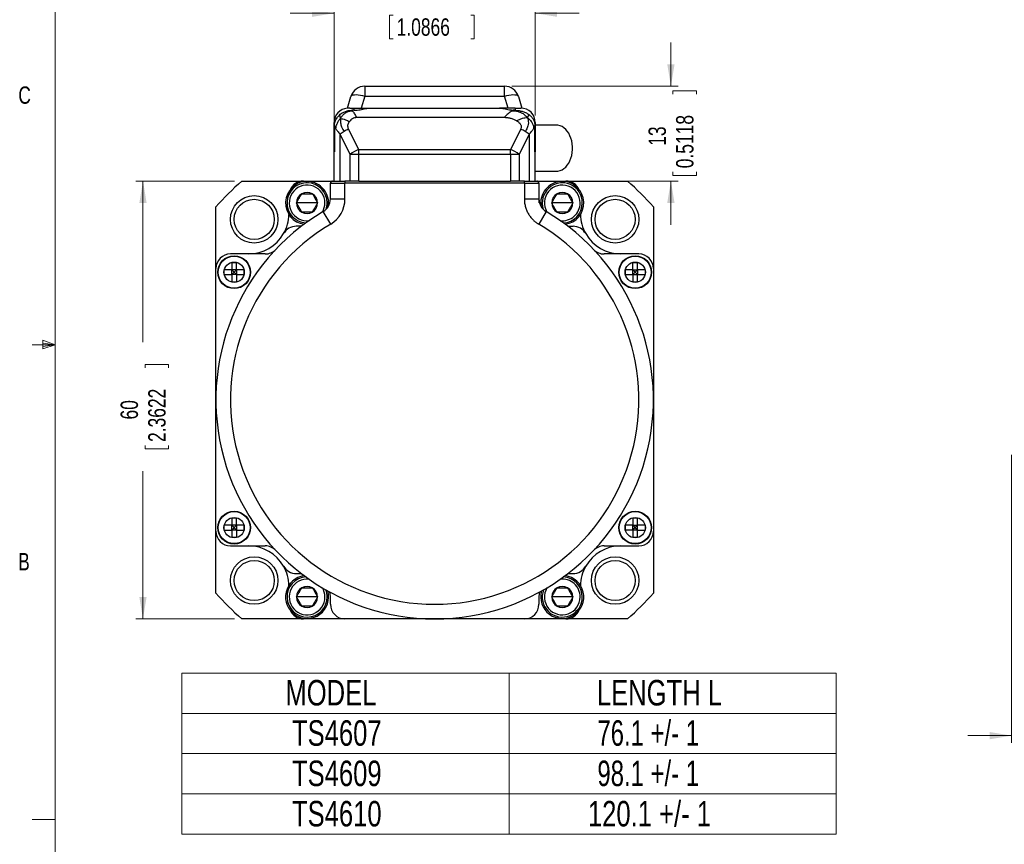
# Model space of a CAD drawing. Header units: millimetres. Extents: x 11 to 421, y 5 to 275.
# Tile 4 of 10: x 11 to 146, y 72 to 185. Entities that reach past the tile are written whole.
import ezdxf

# ---------------------------------------------------------------- set-up
doc = ezdxf.new("R2010")
doc.units = ezdxf.units.MM
doc.styles.add('SLDTEXTSTYLE0', font='TXT', dxfattribs={"width": 0.75})
doc.styles.add('SLDTEXTSTYLE4', font='TXT', dxfattribs={"width": 0.7})
doc.dimstyles.new('SLDDIMSTYLE0', dxfattribs={"dimtxt": 2.38125, "dimasz": 3, "dimexe": 0, "dimexo": 0.0625, "dimgap": 0.595313, "dimtad": 0, "dimrnd": 1e-09, "dimzin": 12, "dimdsep": 46, "dimtxsty": 'SLDTEXTSTYLE0', "dimsah": 1, "dimcen": 0.09, "dimadec": 0, "dimazin": 0, "dimtol": 1, "dimtp": 1, "dimtm": 1, "dimtfac": 1, "dimtofl": 0, "dimtmove": 0, "dimatfit": 3, "dimfxl": 1, "dimtolj": 1, "dimarcsym": 0})
doc.dimstyles.new('SLDDIMSTYLE2', dxfattribs={"dimtxt": 2.38125, "dimasz": 3, "dimexe": 0, "dimexo": 0.0625, "dimgap": 0.595313, "dimtad": 0, "dimrnd": 1e-09, "dimzin": 12, "dimdsep": 46, "dimtxsty": 'SLDTEXTSTYLE0', "dimsah": 1, "dimcen": 0.09, "dimadec": 0, "dimazin": 0, "dimtfac": 1, "dimtofl": 0, "dimtmove": 0, "dimatfit": 3, "dimfxl": 1, "dimtolj": 1, "dimtzin": 12, "dimarcsym": 0})
doc.dimstyles.new('SLDDIMSTYLE6', dxfattribs={"dimtxt": 2.38125, "dimasz": 3, "dimexe": 0, "dimexo": 0.0625, "dimgap": 0.595313, "dimtad": 0, "dimrnd": 1e-09, "dimzin": 12, "dimdsep": 46, "dimtxsty": 'SLDTEXTSTYLE0', "dimsah": 1, "dimcen": 0.09, "dimadec": 0, "dimazin": 0, "dimtfac": 1, "dimtofl": 0, "dimtmove": 0, "dimatfit": 3, "dimfxl": 1, "dimtolj": 1, "dimtzin": 12, "dimarcsym": 0})
doc.dimstyles.new('SLDDIMSTYLE7', dxfattribs={"dimtxt": 2.38125, "dimasz": 3, "dimexe": 0, "dimexo": 0.0625, "dimgap": 0.595313, "dimtad": 0, "dimrnd": 1e-09, "dimzin": 4, "dimdsep": 46, "dimtxsty": 'SLDTEXTSTYLE0', "dimsah": 1, "dimcen": 0.09, "dimadec": 0, "dimazin": 0, "dimtfac": 1, "dimtofl": 0, "dimtmove": 0, "dimatfit": 3, "dimfxl": 1, "dimtolj": 1, "dimtzin": 12, "dimarcsym": 0})

# ---------------------------------------------------------------- blocks, each defined once
blk = doc.blocks.new('SW_TABLEANNOTATION_0')
at = {"color": 0, "linetype": 'Continuous', "lineweight": 0}
for p, q in [((0, 0), (0, -22.1)), ((89.76, 0), (0, 0)), ((44.88, 0), (44.88, -22.1)), ((89.76, -22.1), (89.76, 0)), ((0, -5.53), (89.76, -5.53)), ((0, -11.05), (89.76, -11.05)), ((0, -16.58), (89.76, -16.58)), ((0, -22.1), (89.76, -22.1))]:
    blk.add_line(p, q, dxfattribs=at)
at = {"color": 0, "linetype": 'Continuous', "lineweight": 0, "char_height": 3.5, "attachment_point": 1}
for s, insert, style in [('MODEL', (14.21, -0.95), 'SLDTEXTSTYLE0'), ('LENGTH L', (56.92, -0.95), 'SLDTEXTSTYLE0'), ('TS4607', (15.11, -6.47), 'SLDTEXTSTYLE0'), ('76.1 +/- 1', (57, -6.47), 'SLDTEXTSTYLE4'), ('TS4609', (15.11, -12), 'SLDTEXTSTYLE0'), ('98.1 +/- 1', (57, -12), 'SLDTEXTSTYLE4'), ('TS4610', (15.11, -17.53), 'SLDTEXTSTYLE0'), ('120.1 +/- 1', (55.7, -17.53), 'SLDTEXTSTYLE0')]:
    blk.add_mtext(s, dxfattribs=dict(at, insert=insert, style=style))
blk = doc.blocks.new('*D5')
at = {"color": 7, "linetype": 'Continuous', "lineweight": 0}
for p, q in [((147.07, 125.06), (147.07, 85.56)), ((177.07, 105.41), (177.07, 85.56)), ((147.07, 86.56), (141.07, 86.56)), ((177.07, 86.56), (183.07, 86.56)), ((151.9, 86.28), (151.9, 83.06)), ((151.9, 86.28), (152.39, 86.28)), ((170.72, 86.28), (170.24, 86.28)), ((170.72, 86.28), (170.72, 83.06)), ((151.9, 83.06), (152.39, 83.06)), ((170.72, 83.06), (170.24, 83.06))]:
    blk.add_line(p, q, dxfattribs=at)
for points in [[(147.07, 86.56), (144.07, 87.06), (144.07, 86.06)], [(177.07, 86.56), (180.07, 86.06), (180.07, 87.06)]]:
    blk.add_solid(points, dxfattribs=at)
at = {"color": 7, "linetype": 'Continuous', "lineweight": 0, "attachment_point": 1, "style": 'SLDTEXTSTYLE0'}
for s, insert, char_height in [('30', (158.15, 89.63), 2.381), ('±1', (162.54, 88.56), 1.323), ('1.1811', (152.87, 85.85), 2.381), ('±0.0394', (163.42, 84.78), 1.323)]:
    blk.add_mtext(s, dxfattribs=dict(at, insert=insert, char_height=char_height))
blk = doc.blocks.new('*D13')
at = {"color": 7, "linetype": 'Continuous', "lineweight": 0}
for p, q in [((54.15, 167.56), (54.15, 186.56)), ((81.75, 171.56), (81.75, 186.56)), ((54.15, 185.56), (48.15, 185.56)), ((61.78, 185.28), (61.78, 182.06)), ((61.78, 185.28), (62.26, 185.28)), ((73.38, 185.28), (72.9, 185.28)), ((73.38, 185.28), (73.38, 182.06)), ((81.75, 185.56), (87.75, 185.56)), ((61.78, 182.06), (62.26, 182.06)), ((73.38, 182.06), (72.9, 182.06))]:
    blk.add_line(p, q, dxfattribs=at)
for points in [[(54.15, 185.56), (51.15, 186.06), (51.15, 185.06)], [(81.75, 185.56), (84.75, 185.06), (84.75, 186.06)]]:
    blk.add_solid(points, dxfattribs=at)
at = {"color": 7, "linetype": 'Continuous', "lineweight": 0, "char_height": 2.381, "attachment_point": 1, "style": 'SLDTEXTSTYLE0'}
for s, insert in [('27.60', (63.62, 188.63)), ('1.0866', (62.74, 184.85))]:
    blk.add_mtext(s, dxfattribs=dict(at, insert=insert))
blk = doc.blocks.new('*D14')
at = {"color": 7, "linetype": 'Continuous', "lineweight": 0}
for p, q in [((100.35, 175.56), (100.35, 181.56)), ((78.52, 175.56), (101.35, 175.56)), ((100.63, 174.94), (103.85, 174.94)), ((100.63, 174.94), (100.63, 174.46)), ((103.85, 174.94), (103.85, 174.46)), ((100.63, 163.34), (100.63, 163.82)), ((103.85, 163.34), (103.85, 163.82)), ((86.95, 162.56), (101.35, 162.56)), ((100.35, 162.56), (100.35, 156.56)), ((100.63, 163.34), (103.85, 163.34))]:
    blk.add_line(p, q, dxfattribs=at)
for points in [[(100.35, 175.56), (100.85, 178.56), (99.85, 178.56)], [(100.35, 162.56), (99.85, 159.56), (100.85, 159.56)]]:
    blk.add_solid(points, dxfattribs=at)
at = {"color": 7, "linetype": 'Continuous', "lineweight": 0, "char_height": 2.381, "attachment_point": 1, "rotation": 90, "style": 'SLDTEXTSTYLE0'}
for s, insert in [('0.5118', (101.06, 164.31)), ('13', (97.28, 167.39))]:
    blk.add_mtext(s, dxfattribs=dict(at, insert=insert))
blk = doc.blocks.new('*D15')
at = {"color": 7, "linetype": 'Continuous', "lineweight": 0}
for p, q in [((40.5, 162.56), (26.95, 162.56)), ((27.95, 162.56), (27.95, 140.48)), ((28.24, 137.44), (31.45, 137.44)), ((28.24, 137.44), (28.24, 136.96)), ((31.45, 137.44), (31.45, 136.96)), ((28.24, 125.84), (28.24, 126.32)), ((28.24, 125.84), (31.45, 125.84)), ((31.45, 125.84), (31.45, 126.32)), ((27.95, 102.56), (27.95, 122.8)), ((40.5, 102.56), (26.95, 102.56))]:
    blk.add_line(p, q, dxfattribs=at)
for points in [[(27.95, 162.56), (27.45, 159.56), (28.45, 159.56)], [(27.95, 102.56), (28.45, 105.56), (27.45, 105.56)]]:
    blk.add_solid(points, dxfattribs=at)
at = {"color": 7, "linetype": 'Continuous', "lineweight": 0, "char_height": 2.381, "attachment_point": 1, "rotation": 90, "style": 'SLDTEXTSTYLE0'}
for s, insert in [('2.3622', (28.67, 126.8)), ('60', (24.88, 129.88))]:
    blk.add_mtext(s, dxfattribs=dict(at, insert=insert))

msp = doc.modelspace()

# ---------------------------------------------------------------- linework, layer by layer
at = {"color": 7, "linetype": 'Continuous', "lineweight": 0}
for p, q in [((15.9068, 270.3087), (15.9068, 9.9587)), ((14.2004, 140.7435), (14.2004, 139.5602)), ((15.9068, 140.1337), (14.2004, 140.7435)), ((15.9068, 140.1337), (12.7318, 140.1337)), ((15.9068, 140.1337), (14.2004, 140.3632)), ((15.9068, 140.1337), (14.2004, 139.8718)), ((15.9068, 140.1337), (14.2004, 139.5602)), ((15.9068, 75.0462), (12.7318, 75.0462))]:
    msp.add_line(p, q, dxfattribs=at)
at = {"color": 7, "linetype": 'Continuous', "lineweight": 30}
for p, q in [((58.3829, 175.5612), (58.3829, 174.2125)), ((58.3829, 175.5612), (77.5225, 175.5612)), ((77.5225, 174.2125), (77.5225, 175.5612)), ((58.3829, 174.2125), (57.8783, 172.5612)), ((58.3829, 174.2125), (77.5225, 174.2125)), ((78.0271, 172.5612), (77.5225, 174.2125)), ((55.9813, 172.5458), (56.4702, 174.1456)), ((79.4352, 174.1456), (79.9215, 172.5541)), ((56.3311, 172.5612), (56.9027, 172.5612)), ((56.9027, 172.2653), (56.6332, 172.2653)), ((56.9027, 172.5612), (59.0618, 172.5612)), ((56.9027, 172.2653), (56.9027, 172.5612)), ((59.0618, 172.5612), (76.8436, 172.5612)), ((79.0027, 172.5612), (76.8436, 172.5612)), ((79.0027, 172.5612), (79.7527, 172.5612)), ((79.0027, 172.5612), (79.0027, 172.2597)), ((54.1607, 166.5612), (54.1607, 170.5612)), ((54.2083, 170.1653), (54.2083, 166.5612)), ((77.4623, 171.2497), (57.2163, 171.2497)), ((81.6971, 166.5612), (81.6971, 170.1653)), ((81.7527, 170.5612), (81.7527, 166.5612)), ((56.3767, 166.2061), (54.9764, 168.9837)), ((54.9764, 162.5612), (54.9764, 168.9837)), ((57.5531, 166.8946), (56.1527, 169.6722)), ((79.7527, 169.6722), (78.3523, 166.8946)), ((80.929, 168.9837), (79.5287, 166.2061)), ((80.929, 168.9837), (80.929, 162.5612)), ((54.1527, 162.5612), (54.1527, 166.5612)), ((54.2083, 166.5612), (54.1527, 166.5612)), ((57.5531, 166.2061), (56.3767, 166.2061)), ((56.3767, 162.5612), (56.3767, 166.2061)), ((57.5531, 166.2061), (57.5531, 166.8946)), ((57.5531, 166.8946), (78.3523, 166.8946)), ((78.3523, 166.2061), (57.5531, 166.2061)), ((57.5531, 162.5612), (57.5531, 166.2061)), ((78.3523, 166.2061), (78.3523, 166.8946)), ((78.3523, 166.2061), (78.3523, 162.5612)), ((79.5287, 166.2061), (78.3523, 166.2061)), ((79.5287, 166.2061), (79.5287, 162.5612)), ((81.6971, 166.5612), (81.7527, 166.5612)), ((81.7527, 162.5612), (81.7527, 166.5612)), ((41.4952, 162.5612), (49.9527, 162.5612)), ((49.9527, 162.5612), (53.9527, 162.5612)), ((50.3127, 162.5079), (50.3127, 162.3076)), ((50.5927, 162.3076), (50.5927, 162.5079)), ((53.6527, 162.2612), (55.6527, 162.2612)), ((53.6527, 160.0986), (53.6527, 162.2612)), ((53.9527, 162.5612), (55.6527, 162.5612)), ((55.6527, 162.5612), (55.6527, 162.2612)), ((56.4995, 162.5612), (55.6527, 162.5612)), ((55.6527, 160.0986), (55.6527, 162.2612)), ((80.2527, 162.2612), (55.6527, 162.2612)), ((57.5531, 162.5612), (56.4995, 162.5612)), ((57.5531, 162.5612), (78.3523, 162.5612)), ((79.4059, 162.5612), (78.3523, 162.5612)), ((80.2527, 162.5612), (79.4059, 162.5612)), ((80.2527, 162.2612), (80.2527, 162.5612)), ((80.2527, 162.5612), (81.9527, 162.5612)), ((80.2527, 162.2612), (80.2527, 160.0986)), ((80.2527, 162.2612), (82.2527, 162.2612)), ((81.9527, 162.5612), (85.9527, 162.5612)), ((82.2527, 162.2612), (82.2527, 160.0986)), ((85.3127, 162.3076), (85.3127, 162.5079)), ((85.5927, 162.3076), (85.5927, 162.5079)), ((85.9527, 162.5612), (94.4102, 162.5612)), ((50.4527, 159.5612), (49.0093, 159.5612)), ((51.8961, 159.5612), (50.4527, 159.5612)), ((53.6527, 160.0986), (55.6527, 160.0986)), ((80.2527, 160.0986), (82.2527, 160.0986)), ((82.2527, 160.0986), (82.2527, 159.5612)), ((85.4527, 159.5612), (84.0093, 159.5612)), ((86.8961, 159.5612), (85.4527, 159.5612)), ((37.9527, 150.5612), (37.9527, 159.0187)), ((53.6902, 156.6564), (52.6715, 158.3775)), ((83.234, 158.3775), (82.2152, 156.6564)), ((97.9527, 159.0187), (97.9527, 150.5612)), ((49.6891, 156.3612), (48.9765, 156.3612)), ((86.2163, 156.3612), (86.9289, 156.3612)), ((44.7148, 152.5612), (39.9527, 152.5612)), ((40.1277, 151.4112), (40.7777, 151.4112)), ((40.1277, 151.4112), (40.1277, 150.3862)), ((40.7777, 150.3862), (40.7777, 151.4112)), ((95.9527, 152.5612), (91.1906, 152.5612)), ((95.1277, 151.4112), (95.7777, 151.4112)), ((95.1277, 150.3862), (95.1277, 151.4112)), ((95.7777, 150.3862), (95.7777, 151.4112)), ((37.9527, 132.5612), (37.9527, 150.5612)), ((40.1277, 150.3862), (39.1027, 150.3862)), ((39.1027, 149.7362), (39.1027, 150.3862)), ((40.1277, 149.7362), (40.1277, 150.3862)), ((40.7777, 150.3862), (40.1277, 150.3862)), ((40.4527, 150.0612), (40.1277, 150.3862)), ((40.4527, 150.0612), (40.1277, 149.7362)), ((40.7777, 150.3862), (40.4527, 150.0612)), ((40.7777, 149.7362), (40.4527, 150.0612)), ((41.8027, 150.3862), (40.7777, 150.3862)), ((40.7777, 150.3862), (40.7777, 149.7362)), ((41.8027, 150.3862), (41.8027, 149.7362)), ((95.1277, 150.3862), (94.1027, 150.3862)), ((94.1027, 149.7362), (94.1027, 150.3862)), ((95.1277, 150.3862), (95.7777, 150.3862)), ((95.1277, 149.7362), (95.1277, 150.3862)), ((95.1277, 150.3862), (95.4527, 150.0612)), ((95.1277, 149.7362), (95.4527, 150.0612)), ((95.4527, 150.0612), (95.7777, 150.3862)), ((95.4527, 150.0612), (95.7777, 149.7362)), ((96.8027, 150.3862), (95.7777, 150.3862)), ((95.7777, 150.3862), (95.7777, 149.7362)), ((96.8027, 150.3862), (96.8027, 149.7362)), ((97.9527, 150.5612), (97.9527, 132.5612)), ((39.1027, 149.7362), (40.1277, 149.7362)), ((40.1277, 149.7362), (40.1277, 148.7112)), ((40.7777, 149.7362), (40.1277, 149.7362)), ((40.7777, 148.7112), (40.1277, 148.7112)), ((40.7777, 149.7362), (41.8027, 149.7362)), ((40.7777, 149.7362), (40.7777, 148.7112)), ((94.1027, 149.7362), (95.1277, 149.7362)), ((95.1277, 149.7362), (95.1277, 148.7112)), ((95.1277, 149.7362), (95.7777, 149.7362)), ((95.7777, 148.7112), (95.1277, 148.7112)), ((95.7777, 149.7362), (96.8027, 149.7362)), ((95.7777, 148.7112), (95.7777, 149.7362)), ((37.9527, 114.5612), (37.9527, 132.5612)), ((97.9527, 132.5612), (97.9527, 114.5612)), ((40.1277, 116.4112), (40.7777, 116.4112)), ((40.1277, 116.4112), (40.1277, 115.3862)), ((40.7777, 115.3862), (40.7777, 116.4112)), ((95.1277, 116.4112), (95.7777, 116.4112)), ((95.1277, 116.4112), (95.1277, 115.3862)), ((95.7777, 115.3862), (95.7777, 116.4112)), ((40.1277, 115.3862), (39.1027, 115.3862)), ((39.1027, 114.7362), (39.1027, 115.3862)), ((40.1277, 114.7362), (40.1277, 115.3862)), ((40.7777, 115.3862), (40.1277, 115.3862)), ((40.4527, 115.0612), (40.1277, 115.3862)), ((40.4527, 115.0612), (40.1277, 114.7362)), ((40.7777, 115.3862), (40.4527, 115.0612)), ((40.7777, 114.7362), (40.4527, 115.0612)), ((41.8027, 115.3862), (40.7777, 115.3862)), ((40.7777, 115.3862), (40.7777, 114.7362)), ((41.8027, 115.3862), (41.8027, 114.7362)), ((95.1277, 115.3862), (94.1027, 115.3862)), ((94.1027, 114.7362), (94.1027, 115.3862)), ((95.1277, 115.3862), (95.7777, 115.3862)), ((95.1277, 114.7362), (95.1277, 115.3862)), ((95.4527, 115.0612), (95.1277, 115.3862)), ((95.1277, 114.7362), (95.4527, 115.0612)), ((95.4527, 115.0612), (95.7777, 115.3862)), ((95.7777, 114.7362), (95.4527, 115.0612)), ((96.8027, 115.3862), (95.7777, 115.3862)), ((95.7777, 114.7362), (95.7777, 115.3862)), ((96.8027, 115.3862), (96.8027, 114.7362)), ((37.9527, 106.1037), (37.9527, 114.5612)), ((39.1027, 114.7362), (40.1277, 114.7362)), ((40.1277, 114.7362), (40.1277, 113.7112)), ((40.7777, 114.7362), (40.1277, 114.7362)), ((40.7777, 113.7112), (40.1277, 113.7112)), ((40.7777, 114.7362), (41.8027, 114.7362)), ((40.7777, 114.7362), (40.7777, 113.7112)), ((95.1277, 114.7362), (94.1027, 114.7362)), ((95.1277, 114.7362), (95.1277, 113.7112)), ((95.7777, 114.7362), (95.1277, 114.7362)), ((95.7777, 113.7112), (95.1277, 113.7112)), ((95.7777, 113.7112), (95.7777, 114.7362)), ((95.7777, 114.7362), (96.8027, 114.7362)), ((97.9527, 114.5612), (97.9527, 106.1037)), ((39.9527, 112.5612), (44.7148, 112.5612)), ((91.1906, 112.5612), (95.9527, 112.5612)), ((48.9765, 108.7612), (49.6891, 108.7612)), ((86.2163, 108.7612), (86.9289, 108.7612)), ((50.4527, 105.5612), (49.0093, 105.5612)), ((51.8961, 105.5612), (50.4527, 105.5612)), ((53.6527, 104.5612), (53.6527, 105.5612)), ((82.2527, 105.5612), (82.2527, 104.5612)), ((85.4527, 105.5612), (84.0093, 105.5612)), ((86.8961, 105.5612), (85.4527, 105.5612)), ((49.9527, 102.5612), (41.4952, 102.5612)), ((55.6527, 102.5612), (49.9527, 102.5612)), ((80.2527, 102.5612), (55.6527, 102.5612)), ((85.9527, 102.5612), (80.2527, 102.5612)), ((94.4102, 102.5612), (85.9527, 102.5612))]:
    msp.add_line(p, q, dxfattribs=at)
at = {"color": 7, "linetype": 'Continuous', "lineweight": 30, "flags": 128}
for points in [[(56.4702, 174.1456), (56.5257, 174.2355), (56.631, 174.3072), (56.7832, 174.359), (56.9784, 174.3893), (57.2112, 174.3975), (57.4755, 174.3832), (57.7641, 174.3468), (58.0693, 174.2895), (58.3829, 174.2125)], [(77.5225, 174.2125), (77.8361, 174.2895), (78.1413, 174.3468), (78.4299, 174.3832), (78.6942, 174.3975), (78.927, 174.3893), (79.1222, 174.359), (79.2744, 174.3072), (79.3797, 174.2355), (79.4352, 174.1456)], [(84.6404, 163.9112), (84.8617, 163.9268), (85.1426, 163.9923), (85.4154, 164.108), (85.6755, 164.272), (85.9187, 164.4816), (86.141, 164.7333), (86.3387, 165.0231), (86.5087, 165.3462), (86.6482, 165.6973), (86.7548, 166.0708), (86.8269, 166.4604), (86.8633, 166.8598), (86.8633, 167.2626), (86.8269, 167.662), (86.7548, 168.0516), (86.6482, 168.4251), (86.5087, 168.7762), (86.3387, 169.0993), (86.141, 169.3891), (85.9187, 169.6408), (85.6755, 169.8504), (85.4154, 170.0144), (85.1426, 170.1301), (84.8617, 170.1956), (84.6404, 170.2112)], [(53.6527, 105.5612), (53.6253, 105.9789), (53.5827, 106.2267)], [(82.3227, 106.2267), (82.2801, 105.9789), (82.2527, 105.5612)]]:
    msp.add_lwpolyline(points, dxfattribs=at)
at = {"color": 7, "linetype": 'Continuous', "lineweight": 30}
for centre, radius in [((43.204, 157.3099), 3.25), ((43.204, 157.3099), 2.75), ((92.7014, 157.3099), 3.25), ((92.7014, 157.3099), 2.75), ((40.4527, 150.0612), 2.25), ((40.4527, 150.0612), 2.1917), ((40.4527, 150.0612), 1.3947), ((95.4527, 150.0612), 2.25), ((95.4527, 150.0612), 2.1917), ((95.4527, 150.0612), 1.3947), ((40.4527, 115.0612), 2.25), ((40.4527, 115.0612), 2.1917), ((40.4527, 115.0612), 1.3947), ((95.4527, 115.0612), 2.25), ((95.4527, 115.0612), 2.1917), ((95.4527, 115.0612), 1.3947), ((43.204, 107.8125), 3.25), ((92.7014, 107.8125), 3.25), ((43.204, 107.8125), 2.75), ((92.7014, 107.8125), 2.75)]:
    msp.add_circle(centre, radius, dxfattribs=at)
for centre, radius, start, end in [((58.3829, 173.5612), 2, 90, 163.009177), ((77.5225, 173.5612), 2, 16.990823, 90), ((56.1527, 170.5612), 1.992, 95.138912, 180), ((79.7527, 170.5612), 2, 0, 90), ((58.1593, 164.8154), 5.2446, 120.144145, 127.365693), ((58.7407, 163.8509), 6.3706, 113.969055, 120.310243), ((77.1647, 163.8509), 6.3706, 59.689757, 66.030945), ((77.7461, 164.8154), 5.2446, 52.634307, 59.855855), ((59.9194, 161.5024), 5.8886, 113.694263, 126.986288), ((75.986, 161.5024), 5.8886, 53.013712, 66.305737), ((67.9527, 132.5612), 40, 131.409622, 138.590378), ((50.4527, 159.5612), 2.95, 92.720143, 262.264314), ((50.4527, 159.5612), 2.75, 0, 266.754396), ((49.9527, 160.5612), 2, 90, 156.031), ((50.4527, 159.5612), 2.95, 87.279857, 92.720143), ((50.4527, 159.5612), 2.95, 350.125274, 87.279857), ((53.9527, 162.2612), 0.3, 90, 180), ((81.9527, 162.2612), 0.3, 0, 90), ((85.4527, 159.5612), 2.95, 92.720143, 189.874726), ((85.4527, 159.5612), 2.75, 0, 198.846314), ((85.4527, 159.5612), 2.95, 87.279857, 92.720143), ((85.4527, 159.5612), 2.95, 277.735686, 87.279857), ((85.9527, 160.5612), 2, 23.969, 90), ((67.9527, 132.5612), 40, 41.409622, 48.590378), ((50.4527, 159.5612), 2.45, 0, 276.578247), ((50.4527, 159.5612), 1.4434, 120, 180), ((50.4527, 159.5612), 1.4434, 60, 120), ((50.4527, 159.5612), 1.4434, 360, 60), ((85.4527, 159.5612), 2.45, 0, 210.679816), ((85.4527, 159.5612), 1.4434, 120, 180), ((85.4527, 159.5612), 1.4434, 60, 120), ((85.4527, 159.5612), 1.4434, 360, 60), ((50.4527, 159.5612), 1.4434, 180, 240), ((50.4527, 159.5612), 1.4434, 300, 360), ((50.4527, 159.5612), 2.45, 329.320184, 0), ((51.6527, 160.0986), 2, 300.622208, 0), ((50.4527, 159.5612), 2.75, 341.153686, 0), ((51.6527, 160.0986), 4, 300.622208, 0), ((84.2527, 160.0986), 2, 180, 239.377792), ((85.4527, 159.5612), 1.4434, 180, 240), ((85.4527, 159.5612), 2.45, 263.421753, 0), ((85.4527, 159.5612), 2.75, 273.245604, 0), ((85.4527, 159.5612), 1.4434, 300, 360), ((67.9527, 132.5612), 30, 120.622208, 59.377792), ((42.4527, 158.0612), 5.5, 330.440092, 359.318429), ((50.4527, 159.5612), 1.4434, 240, 300), ((85.4527, 159.5612), 1.4434, 240, 300), ((93.4527, 158.0612), 5.5, 180.681571, 209.559908), ((67.9527, 132.5612), 28, 120.622208, 59.377792), ((42.4527, 158.0612), 5.5, 270, 330.440092), ((48.9765, 154.3612), 2, 90, 150.440092), ((86.9289, 154.3612), 2, 29.559908, 90), ((93.4527, 158.0612), 5.5, 209.559908, 270), ((44.7148, 154.5612), 2, 270, 316.567463), ((91.1906, 154.5612), 2, 223.432537, 270), ((39.9527, 150.5612), 2, 90, 180), ((95.9527, 150.5612), 2, 0, 90), ((39.9527, 114.5612), 2, 180, 270), ((95.9527, 114.5612), 2, 270, 0), ((42.4527, 107.0612), 5.5, 29.559908, 90), ((44.7148, 110.5612), 2, 43.432537, 90), ((93.4527, 107.0612), 5.5, 90, 150.440092), ((91.1906, 110.5612), 2, 90, 136.567463), ((48.9765, 110.7612), 2, 209.559908, 270), ((42.4527, 107.0612), 5.5, 0.681571, 29.559908), ((86.9289, 110.7612), 2, 270, 330.440092), ((93.4527, 107.0612), 5.5, 150.440092, 179.318429), ((50.4527, 105.5612), 2.95, 97.735686, 16.365884), ((50.4527, 105.5612), 2.75, 92.918137, 0), ((85.4527, 105.5612), 2.95, 163.634116, 82.264314), ((85.4527, 105.5612), 2.75, 0, 87.081863), ((50.4527, 105.5612), 2.45, 83.421753, 0), ((50.4527, 105.5612), 1.4434, 120, 180), ((50.4527, 105.5612), 1.4434, 60, 120), ((50.4527, 105.5612), 1.4434, 360, 60), ((50.4527, 105.5612), 2.45, 0, 30.679816), ((85.4527, 105.5612), 2.45, 149.320184, 0), ((85.4527, 105.5612), 1.4434, 120, 180), ((85.4527, 105.5612), 1.4434, 60, 120), ((85.4527, 105.5612), 2.45, 0, 96.578247), ((85.4527, 105.5612), 1.4434, 360, 60), ((67.9527, 132.5612), 40, 221.409622, 228.590378), ((50.4527, 105.5612), 1.4434, 180, 240), ((50.4527, 105.5612), 1.4434, 300, 360), ((50.4527, 105.5612), 2.75, 0, 20.855965), ((85.4527, 105.5612), 2.75, 159.144035, 0), ((85.4527, 105.5612), 1.4434, 180, 240), ((85.4527, 105.5612), 1.4434, 300, 360), ((67.9527, 132.5612), 40, 311.409622, 318.590378), ((50.4527, 105.5612), 1.4434, 240, 300), ((55.6527, 104.5612), 2, 180, 270), ((80.2527, 104.5612), 2, 270, 0), ((85.4527, 105.5612), 1.4434, 240, 300), ((49.9527, 104.5612), 2, 203.969, 270), ((85.9527, 104.5612), 2, 270, 336.031)]:
    msp.add_arc(centre, radius, start, end, dxfattribs=at)
msp.add_ellipse((56.3311, 170.5612), major_axis=(-2.8284, 0), ratio=0.70710678, start_param=4.71238898, end_param=4.83889315, dxfattribs=at)
for points, knots in [([(54.2083, 170.1653), (54.2126, 170.2586), (54.2212, 170.448), (54.3208, 170.8141), (54.5359, 171.2191), (54.7793, 171.4792), (54.894, 171.6018)], [0, 0, 0, 0, 0.17116482, 0.34734483, 0.69245143, 1, 1, 1, 1]), ([(54.894, 171.6018), (54.9713, 171.67), (55.1281, 171.8083), (55.4511, 171.9922), (55.8536, 172.1528), (56.2708, 172.2495), (56.5349, 172.261), (56.6332, 172.2653)], [0, 0, 0, 0, 0.16247411, 0.32920119, 0.58329586, 0.84477641, 1, 1, 1, 1]), ([(55.0421, 171.1132), (55.1091, 171.2344), (55.2418, 171.4746), (55.5309, 171.7734), (55.8883, 172.0055), (56.2805, 172.1529), (56.5583, 172.1859), (56.6845, 172.2009)], [0, 0, 0, 0, 0.20462338, 0.40536794, 0.60111028, 0.81885567, 1, 1, 1, 1]), ([(56.9027, 172.2653), (57.0423, 172.2692), (57.3258, 172.2771), (57.7354, 172.3347), (58.1253, 172.4098), (58.4767, 172.4847), (58.7968, 172.5464), (58.9727, 172.5562), (59.0618, 172.5612)], [0, 0, 0, 0, 0.16718079, 0.33955469, 0.5065569, 0.67735597, 0.83653543, 1, 1, 1, 1]), ([(76.8436, 172.5612), (76.9341, 172.5561), (77.1179, 172.5457), (77.4459, 172.4808), (77.8058, 172.4052), (78.2308, 172.3207), (78.5513, 172.2905), (78.7326, 172.2734)], [0, 0, 0, 0, 0.18593481, 0.37782267, 0.56344179, 0.75317473, 1, 1, 1, 1]), ([(78.6075, 172.2009), (78.7315, 172.1959), (79.0023, 172.1852), (79.4189, 172.1), (79.8684, 171.9304), (80.3034, 171.65), (80.54, 171.3839), (80.6588, 171.2504)], [0, 0, 0, 0, 0.15642809, 0.34156148, 0.53621365, 0.76731336, 1, 1, 1, 1]), ([(79.0027, 172.2597), (79.2355, 172.2421), (79.6334, 172.2121), (80.1844, 172.0608), (80.5732, 171.8753), (80.7907, 171.7276), (80.8674, 171.6756)], [0, 0, 0, 0, 0.35242937, 0.60242257, 0.85988731, 1, 1, 1, 1]), ([(80.8674, 171.6756), (80.9661, 171.599), (81.1667, 171.4433), (81.3892, 171.1751), (81.5475, 170.9024), (81.6722, 170.5781), (81.6875, 170.3242), (81.6971, 170.1653)], [0, 0, 0, 0, 0.20874992, 0.42399851, 0.5776234, 0.73544705, 1, 1, 1, 1]), ([(55.0421, 171.1132), (54.9311, 171.0004), (54.7133, 170.7791), (54.5222, 170.4002), (54.4099, 170.0631), (54.3828, 169.8635), (54.3705, 169.7724)], [0, 0, 0, 0, 0.308044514, 0.604690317, 0.819701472, 1, 1, 1, 1]), ([(55.0421, 171.1132), (55.0318, 170.9234), (55.0116, 170.5513), (55.1453, 170.0453), (55.323, 169.6439), (55.4638, 169.4401), (55.5256, 169.3507)], [0, 0, 0, 0, 0.31620839, 0.61989408, 0.83322571, 1, 1, 1, 1]), ([(55.0421, 171.1132), (55.1522, 171.1072), (55.3779, 171.0949), (55.7085, 170.9842), (56.0014, 170.8416), (56.1785, 170.7536), (56.2617, 170.7122)], [0, 0, 0, 0, 0.28007941, 0.57402543, 0.79993805, 1, 1, 1, 1]), ([(56.1527, 169.6722), (56.1193, 169.7559), (56.0513, 169.9261), (56.0552, 170.201), (56.1192, 170.4708), (56.2137, 170.6309), (56.2617, 170.7122)], [0, 0, 0, 0, 0.24470772, 0.49737508, 0.74493943, 1, 1, 1, 1]), ([(57.2163, 171.2497), (57.1215, 171.2422), (56.9286, 171.227), (56.6657, 171.1063), (56.4332, 170.9366), (56.3195, 170.7878), (56.2617, 170.7122)], [0, 0, 0, 0, 0.24448277, 0.49735954, 0.74467702, 1, 1, 1, 1]), ([(79.1849, 170.825), (79.0578, 170.8884), (78.7919, 171.021), (78.3561, 171.1452), (77.9083, 171.2329), (77.6087, 171.2442), (77.4623, 171.2497)], [0, 0, 0, 0, 0.23946569, 0.50088171, 0.75609958, 1, 1, 1, 1]), ([(79.1849, 170.825), (79.3121, 170.888), (79.5801, 171.0208), (79.9625, 171.1701), (80.3313, 171.2533), (80.5513, 171.2514), (80.6588, 171.2504)], [0, 0, 0, 0, 0.26501692, 0.55821052, 0.78414866, 1, 1, 1, 1]), ([(79.1849, 170.825), (79.3007, 170.7527), (79.5146, 170.6193), (79.7138, 170.3808), (79.8025, 170.1744), (79.8288, 170.0083), (79.8145, 169.8373), (79.7737, 169.7284), (79.7527, 169.6722)], [0, 0, 0, 0, 0.27908182, 0.51512522, 0.6361657, 0.7532076, 0.87251013, 1, 1, 1, 1]), ([(80.6588, 171.2504), (80.6963, 171.1346), (80.7721, 170.9013), (80.8153, 170.5202), (80.764, 170.1556), (80.6521, 169.8338), (80.5234, 169.5738), (80.4242, 169.4197), (80.3798, 169.3507)], [0, 0, 0, 0, 0.19003122, 0.3829867, 0.58047749, 0.73605898, 0.88182025, 1, 1, 1, 1]), ([(80.6588, 171.2504), (80.8153, 171.1219), (81.1081, 170.8816), (81.3735, 170.453), (81.4947, 170.0781), (81.5223, 169.8682), (81.5349, 169.7724)], [0, 0, 0, 0, 0.33999147, 0.63579823, 0.833835, 1, 1, 1, 1]), ([(49.0093, 159.5612), (49.072, 159.6697), (49.1986, 159.889), (49.3862, 160.214), (49.5656, 160.5247), (49.6755, 160.7151), (49.731, 160.8112)], [0, 0, 0, 0, 0.26461361, 0.53496576, 0.76535242, 1, 1, 1, 1]), ([(49.731, 160.8112), (49.8563, 160.8112), (50.1096, 160.8112), (50.4848, 160.8112), (50.8435, 160.8112), (51.0634, 160.8112), (51.1744, 160.8112)], [0, 0, 0, 0, 0.26461361, 0.53496576, 0.76535242, 1, 1, 1, 1]), ([(51.1744, 160.8112), (51.237, 160.7027), (51.3637, 160.4834), (51.5513, 160.1584), (51.7306, 159.8477), (51.8406, 159.6573), (51.8961, 159.5612)], [0, 0, 0, 0, 0.26461361, 0.53496576, 0.76535242, 1, 1, 1, 1]), ([(84.0093, 159.5612), (84.072, 159.6697), (84.1986, 159.889), (84.3862, 160.214), (84.5656, 160.5247), (84.6755, 160.7151), (84.731, 160.8112)], [0, 0, 0, 0, 0.26461361, 0.53496576, 0.76535242, 1, 1, 1, 1]), ([(84.731, 160.8112), (84.8563, 160.8112), (85.1096, 160.8112), (85.4848, 160.8112), (85.8435, 160.8112), (86.0634, 160.8112), (86.1744, 160.8112)], [0, 0, 0, 0, 0.26461361, 0.53496576, 0.76535242, 1, 1, 1, 1]), ([(86.1744, 160.8112), (86.237, 160.7027), (86.3637, 160.4834), (86.5513, 160.1584), (86.7306, 159.8477), (86.8406, 159.6573), (86.8961, 159.5612)], [0, 0, 0, 0, 0.264613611, 0.534965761, 0.765352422, 1, 1, 1, 1]), ([(49.731, 158.3112), (49.6684, 158.4197), (49.5417, 158.639), (49.3541, 158.964), (49.1748, 159.2747), (49.0648, 159.4651), (49.0093, 159.5612)], [0, 0, 0, 0, 0.26461361, 0.53496576, 0.76535242, 1, 1, 1, 1]), ([(51.8961, 159.5612), (51.8334, 159.4527), (51.7068, 159.2334), (51.5192, 158.9084), (51.3398, 158.5977), (51.2299, 158.4073), (51.1744, 158.3112)], [0, 0, 0, 0, 0.26461361, 0.53496576, 0.76535242, 1, 1, 1, 1]), ([(80.2527, 160.0986), (80.2603, 159.9097), (80.2756, 159.5321), (80.3988, 158.9843), (80.5873, 158.4649), (80.8377, 157.9944), (81.1383, 157.5708), (81.4713, 157.2116), (81.83, 156.9018), (82.0868, 156.7383), (82.2152, 156.6564)], [0, 0, 0, 0, 0.13669911, 0.2731988, 0.40460341, 0.53588069, 0.65788697, 0.77976991, 0.88985158, 1, 1, 1, 1]), ([(84.731, 158.3112), (84.6684, 158.4197), (84.5417, 158.639), (84.3541, 158.964), (84.1748, 159.2747), (84.0648, 159.4651), (84.0093, 159.5612)], [0, 0, 0, 0, 0.26461361, 0.53496576, 0.76535242, 1, 1, 1, 1]), ([(86.8961, 159.5612), (86.8334, 159.4527), (86.7068, 159.2334), (86.5192, 158.9084), (86.3398, 158.5977), (86.2299, 158.4073), (86.1744, 158.3112)], [0, 0, 0, 0, 0.26461361, 0.53496576, 0.76535242, 1, 1, 1, 1]), ([(51.1744, 158.3112), (51.0491, 158.3112), (50.7958, 158.3112), (50.4206, 158.3112), (50.0619, 158.3112), (49.842, 158.3112), (49.731, 158.3112)], [0, 0, 0, 0, 0.26461361, 0.53496576, 0.76535242, 1, 1, 1, 1]), ([(86.1744, 158.3112), (86.0491, 158.3112), (85.7958, 158.3112), (85.4206, 158.3112), (85.0619, 158.3112), (84.842, 158.3112), (84.731, 158.3112)], [0, 0, 0, 0, 0.26461361, 0.53496576, 0.76535242, 1, 1, 1, 1]), ([(49.0093, 105.5612), (49.072, 105.6697), (49.1986, 105.889), (49.3862, 106.214), (49.5656, 106.5247), (49.6755, 106.7151), (49.731, 106.8112)], [0, 0, 0, 0, 0.26461361, 0.53496576, 0.76535242, 1, 1, 1, 1]), ([(49.731, 106.8112), (49.8563, 106.8112), (50.1096, 106.8112), (50.4848, 106.8112), (50.8435, 106.8112), (51.0634, 106.8112), (51.1744, 106.8112)], [0, 0, 0, 0, 0.26461361, 0.53496576, 0.76535242, 1, 1, 1, 1]), ([(51.1744, 106.8112), (51.237, 106.7027), (51.3637, 106.4834), (51.5513, 106.1584), (51.7306, 105.8477), (51.8406, 105.6573), (51.8961, 105.5612)], [0, 0, 0, 0, 0.264613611, 0.534965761, 0.765352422, 1, 1, 1, 1]), ([(84.0093, 105.5612), (84.072, 105.6697), (84.1986, 105.889), (84.3862, 106.214), (84.5656, 106.5247), (84.6755, 106.7151), (84.731, 106.8112)], [0, 0, 0, 0, 0.26461361, 0.53496576, 0.76535242, 1, 1, 1, 1]), ([(84.731, 106.8112), (84.8563, 106.8112), (85.1096, 106.8112), (85.4848, 106.8112), (85.8435, 106.8112), (86.0634, 106.8112), (86.1744, 106.8112)], [0, 0, 0, 0, 0.26461361, 0.53496576, 0.76535242, 1, 1, 1, 1]), ([(86.1744, 106.8112), (86.237, 106.7027), (86.3637, 106.4834), (86.5513, 106.1584), (86.7306, 105.8477), (86.8406, 105.6573), (86.8961, 105.5612)], [0, 0, 0, 0, 0.264613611, 0.534965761, 0.765352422, 1, 1, 1, 1]), ([(49.731, 104.3112), (49.6684, 104.4197), (49.5417, 104.639), (49.3541, 104.964), (49.1748, 105.2747), (49.0648, 105.4651), (49.0093, 105.5612)], [0, 0, 0, 0, 0.26461361, 0.53496576, 0.76535242, 1, 1, 1, 1]), ([(51.8961, 105.5612), (51.8334, 105.4527), (51.7068, 105.2334), (51.5192, 104.9084), (51.3398, 104.5977), (51.2299, 104.4073), (51.1744, 104.3112)], [0, 0, 0, 0, 0.26461361, 0.53496576, 0.76535242, 1, 1, 1, 1]), ([(84.731, 104.3112), (84.6684, 104.4197), (84.5417, 104.639), (84.3541, 104.964), (84.1748, 105.2747), (84.0648, 105.4651), (84.0093, 105.5612)], [0, 0, 0, 0, 0.26461361, 0.53496576, 0.76535242, 1, 1, 1, 1]), ([(86.8961, 105.5612), (86.8334, 105.4527), (86.7068, 105.2334), (86.5192, 104.9084), (86.3398, 104.5977), (86.2299, 104.4073), (86.1744, 104.3112)], [0, 0, 0, 0, 0.26461361, 0.53496576, 0.76535242, 1, 1, 1, 1]), ([(51.1744, 104.3112), (51.0491, 104.3112), (50.7958, 104.3112), (50.4206, 104.3112), (50.0619, 104.3112), (49.842, 104.3112), (49.731, 104.3112)], [0, 0, 0, 0, 0.264613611, 0.534965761, 0.765352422, 1, 1, 1, 1]), ([(86.1744, 104.3112), (86.0491, 104.3112), (85.7958, 104.3112), (85.4206, 104.3112), (85.0619, 104.3112), (84.842, 104.3112), (84.731, 104.3112)], [0, 0, 0, 0, 0.26461361, 0.53496576, 0.76535242, 1, 1, 1, 1])]:
    msp.add_open_spline(points, degree=3, knots=knots, dxfattribs=at)
for points, degree in [([(54.894, 171.6018), (55.0421, 171.1132)], 1), ([(56.6845, 172.2009), (56.6332, 172.2653)], 1), ([(56.6845, 172.2009), (56.7731, 172.0705), (56.9504, 171.8097), (57.1277, 171.4364), (57.2163, 171.2497)], 3), ([(78.6075, 172.2009), (78.4166, 172.0705), (78.0349, 171.8097), (77.6532, 171.4364), (77.4623, 171.2497)], 3), ([(78.6075, 172.2009), (78.7326, 172.2734)], 1), ([(79.0027, 172.2597), (78.7326, 172.2734)], 1), ([(80.8674, 171.6756), (80.6588, 171.2504)], 1), ([(54.2083, 170.1653), (54.3705, 169.7724)], 1), ([(81.5349, 169.7724), (81.6971, 170.1653)], 1), ([(84.6404, 170.2112), (81.7527, 170.2112)], 1), ([(54.3705, 169.7724), (54.4505, 169.641), (54.6104, 169.3781), (54.8544, 169.1151), (54.9764, 168.9837)], 3), ([(80.929, 168.9837), (81.051, 169.1151), (81.295, 169.3781), (81.4549, 169.641), (81.5349, 169.7724)], 3), ([(54.2083, 166.6256), (54.2027, 166.5612)], 1), ([(81.7027, 166.5612), (81.6971, 166.6256)], 1), ([(81.7527, 163.9112), (84.6404, 163.9112)], 1)]:
    msp.add_open_spline(points, degree=degree, dxfattribs=at)

# ---------------------------------------------------------------- block references
at = {"color": 7, "linetype": 'Continuous', "lineweight": 0}
msp.add_blockref('SW_TABLEANNOTATION_0', (33.2726, 95.1415), dxfattribs=at)

# ---------------------------------------------------------------- texts
at = {"color": 7, "linetype": 'Continuous', "lineweight": 0, "char_height": 2.3813, "attachment_point": 1, "style": 'SLDTEXTSTYLE0'}
for s, insert in [('C', (10.8538, 175.5227)), ('B', (10.8306, 111.5884))]:
    msp.add_mtext(s, dxfattribs=dict(at, insert=insert))

# ---------------------------------------------------------------- dimensions: what is measured, and where the dimension line sits
at = {"color": 7, "linetype": 'Continuous', "lineweight": 0}
for base, p1, p2, dimstyle, picture, middle in [((81.7527, 185.5613), (54.1527, 166.5612), (81.7527, 170.5612), 'SLDDIMSTYLE7', '*D13', (67.5791, 185.5613)), ((147.0652, 86.5612), (177.0652, 106.4078), (147.0652, 126.0612), 'SLDDIMSTYLE0', '*D5', (161.1191, 86.5612))]:
    dim = msp.add_linear_dim(base=base, p1=p1, p2=p2, dimstyle=dimstyle, dxfattribs=at)
    dim.commit()
    dim.dimension.update_dxf_attribs({"geometry": picture, "text_midpoint": middle, "dimtype": 160})
for base, p1, p2, dimstyle, picture, middle in [((100.3506, 162.5612), (77.5225, 175.5612), (85.9527, 162.5612), 'SLDDIMSTYLE2', '*D14', (100.3506, 169.1429)), ((27.9527, 162.5612), (41.4952, 102.5612), (41.4952, 162.5612), 'SLDDIMSTYLE6', '*D15', (27.9527, 131.6383))]:
    dim = msp.add_linear_dim(base=base, p1=p1, p2=p2, angle=90, dimstyle=dimstyle, dxfattribs=at)
    dim.commit()
    dim.dimension.update_dxf_attribs({"geometry": picture, "text_midpoint": middle, "dimtype": 160})

doc.saveas('drawing.dxf')
